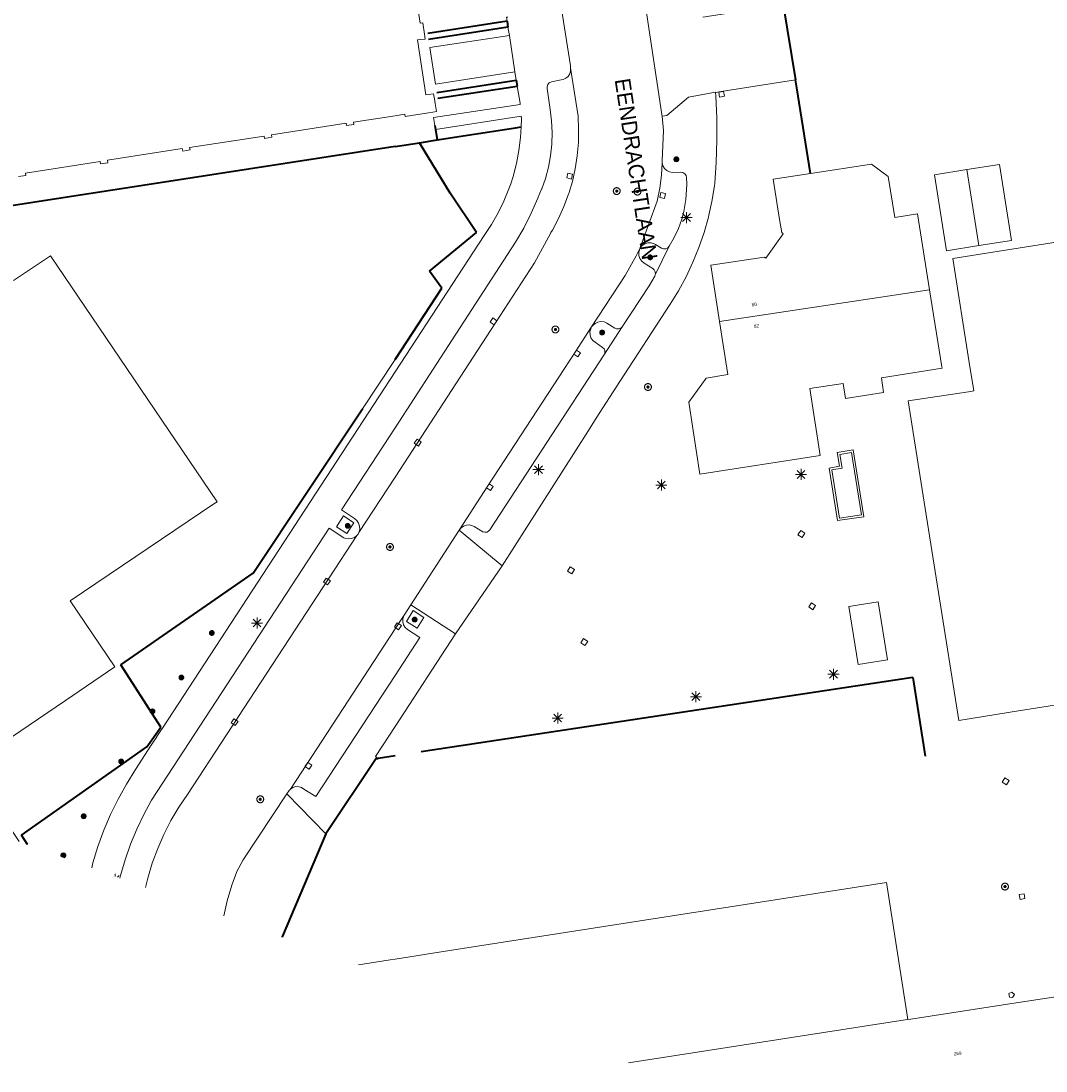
# Model space of a CAD drawing. Header units: metres. Extents: x 135779 to 137489, y 452643 to 455118.
# Tile 5 of 256: x 135966 to 136059, y 452890 to 452985. Entities that reach past the tile are written whole.
import ezdxf
from ezdxf.enums import TextEntityAlignment as Align

# ---------------------------------------------------------------- set-up
doc = ezdxf.new("R2010")
doc.units = ezdxf.units.M
doc.linetypes.add('DGN_Style_3', pattern=[78.572352, 56.123108, -22.449243])
doc.linetypes.add('DGN_Style_4', pattern=[89.853097, 44.898487, -22.449243, 0.056123, -22.449243])
for name, color, linetype, lineweight in [('KTop_BTD_Groenvoorziening', 62, 'Continuous', 13), ('KTop_NAR_Huisnummer (t)', 7, 'Continuous', 13), ('KTop_NAR_Huisnummer tijdelijk (t)', 7, 'Continuous', 13), ('KTop_OBW_Overig Plus', 1, 'Continuous', 13), ('KTop_ORL_Weg_Straatnaam (t)', 7, 'Continuous', 13), ('KTop_PAL_Lichtmast', 40, 'Continuous', 13), ('KTop_PND_Grondvlaksituatie van BAG-pand [tachy]', 1, 'Continuous', 13), ('KTop_PND_Pandscheiding', 40, 'Continuous', 13), ('KTop_PUT_Brandkraan of -put', 1, 'Continuous', 13), ('KTop_PUT_Inspectie- of rioolput', 15, 'Continuous', 13), ('KTop_PUT_Kolk', 15, 'Continuous', 13), ('KTop_SHD_Hek (l)', 15, 'DGN_Style_4', 40), ('KTop_SHD_Muur (l)', 15, 'Continuous', 40), ('KTop_VGO_Boom', 92, 'Continuous', 13), ('KTop_VGO_Haag (l)', 92, 'DGN_Style_3', 40), ('KTop_WGD_Parkeervlak', 251, 'Continuous', 13), ('KTop_WGD_Rijbaan_Lokale weg', 251, 'Continuous', 13), ('KTop_WGD_Rijbaan_Lokale weg_toerit', 251, 'Continuous', 13), ('KTop_WGD_Voetpad', 251, 'Continuous', 13)]:
    doc.layers.add(name, color=color, linetype=linetype, lineweight=lineweight)
doc.styles.add('Style-ROVU', font='ROVU.shx')
doc.styles.add('Style-ROVUCURSIEF', font='ROVUCURSIEF.shx')

# ---------------------------------------------------------------- blocks, each defined once
blk = doc.blocks.new('PAL_Lichtmast')
at = {"layer": 'KTop_PAL_Lichtmast'}
for p, q in [((-0.354, -0.354), (0.354, 0.354)), ((0.354, -0.354), (-0.354, 0.354)), ((0, -0.5), (0, 0.5)), ((-0.5, 0), (0.5, 0))]:
    blk.add_line(p, q, dxfattribs=at)
blk = doc.blocks.new('PUT_Brandkraan_of_-put')
at = {"layer": 'KTop_PUT_Brandkraan of -put'}
for p, q in [((-0.25, 0.034), (0, 0.25)), ((-0.158, -0.25), (-0.25, 0.034)), ((0, 0.25), (0.25, 0.033)), ((0.25, 0.033), (0.158, -0.25)), ((0.158, -0.25), (-0.158, -0.25))]:
    blk.add_line(p, q, dxfattribs=at)
blk = doc.blocks.new('PUT_Inspectie-_of_rioolput')
at = {"layer": 'KTop_PUT_Inspectie- of rioolput', "flags": 128}
for points in [[(0.31, 0), (0.308, 0.032), (0.303, 0.064), (0.294, 0.095), (0.283, 0.126), (0.268, 0.155), (0.25, 0.182), (0.23, 0.207), (0.207, 0.23), (0.182, 0.25), (0.154, 0.268), (0.126, 0.283), (0.095, 0.294), (0.064, 0.303), (0.032, 0.308), (0, 0.309), (-0.032, 0.308), (-0.064, 0.303), (-0.096, 0.294), (-0.126, 0.283), (-0.155, 0.268), (-0.182, 0.25), (-0.207, 0.23), (-0.23, 0.207), (-0.25, 0.182), (-0.268, 0.154), (-0.283, 0.126), (-0.294, 0.095), (-0.303, 0.064), (-0.308, 0.032), (-0.309, 0), (-0.308, -0.032), (-0.303, -0.064), (-0.294, -0.096), (-0.283, -0.126), (-0.268, -0.155), (-0.25, -0.182), (-0.23, -0.207), (-0.207, -0.23), (-0.182, -0.25), (-0.155, -0.268), (-0.126, -0.283), (-0.096, -0.294), (-0.064, -0.303), (-0.032, -0.308), (0, -0.309), (0.032, -0.308), (0.064, -0.303), (0.095, -0.294), (0.126, -0.283), (0.155, -0.268), (0.182, -0.25), (0.207, -0.23), (0.23, -0.207), (0.25, -0.182), (0.268, -0.155), (0.283, -0.126), (0.294, -0.096), (0.303, -0.064), (0.308, -0.032), (0.31, 0)], [(0.095, 0), (0.094, 0.009), (0.092, 0.019), (0.09, 0.029), (0.086, 0.038), (0.082, 0.047), (0.076, 0.055), (0.07, 0.063), (0.063, 0.07), (0.055, 0.076), (0.047, 0.082), (0.038, 0.086), (0.029, 0.09), (0.019, 0.092), (0.009, 0.094), (0, 0.094), (-0.01, 0.094), (-0.02, 0.092), (-0.029, 0.09), (-0.039, 0.086), (-0.048, 0.082), (-0.056, 0.076), (-0.064, 0.07), (-0.071, 0.063), (-0.077, 0.055), (-0.082, 0.047), (-0.087, 0.038), (-0.09, 0.029), (-0.093, 0.019), (-0.094, 0.009), (-0.095, 0), (-0.094, -0.01), (-0.093, -0.02), (-0.09, -0.029), (-0.087, -0.039), (-0.082, -0.048), (-0.077, -0.056), (-0.071, -0.064), (-0.064, -0.071), (-0.056, -0.077), (-0.047, -0.082), (-0.039, -0.087), (-0.029, -0.09), (-0.02, -0.093), (-0.01, -0.094), (0, -0.095), (0.009, -0.094), (0.019, -0.093), (0.029, -0.09), (0.038, -0.087), (0.047, -0.082), (0.055, -0.077), (0.063, -0.071), (0.07, -0.064), (0.076, -0.056), (0.082, -0.047), (0.086, -0.039), (0.09, -0.029), (0.092, -0.02), (0.094, -0.01), (0.095, 0)], [(0.035, 0), (0.034, 0.003), (0.034, 0.007), (0.033, 0.01), (0.031, 0.014), (0.03, 0.017), (0.028, 0.02), (0.026, 0.023), (0.023, 0.026), (0.02, 0.028), (0.017, 0.03), (0.014, 0.031), (0.01, 0.033), (0.007, 0.034), (0.003, 0.034), (0, 0.034), (-0.004, 0.034), (-0.007, 0.034), (-0.011, 0.033), (-0.014, 0.031), (-0.018, 0.03), (-0.021, 0.028), (-0.023, 0.026), (-0.026, 0.023), (-0.028, 0.02), (-0.03, 0.017), (-0.032, 0.014), (-0.033, 0.01), (-0.034, 0.007), (-0.035, 0.003), (-0.035, 0), (-0.035, -0.004), (-0.034, -0.007), (-0.033, -0.011), (-0.032, -0.014), (-0.03, -0.018), (-0.028, -0.021), (-0.026, -0.023), (-0.023, -0.026), (-0.021, -0.028), (-0.017, -0.03), (-0.014, -0.032), (-0.011, -0.033), (-0.007, -0.034), (-0.004, -0.035), (0, -0.035), (0.003, -0.035), (0.007, -0.034), (0.01, -0.033), (0.014, -0.032), (0.017, -0.03), (0.02, -0.028), (0.023, -0.026), (0.026, -0.023), (0.028, -0.021), (0.03, -0.017), (0.031, -0.014), (0.033, -0.011), (0.034, -0.007), (0.034, -0.004), (0.035, 0)], [(0.01, 0.02), (0.007, 0.02), (0.005, 0.021), (0.003, 0.022), (0.001, 0.022), (-0.001, 0.022), (-0.004, 0.022), (-0.006, 0.021), (-0.008, 0.02), (-0.01, 0.019), (-0.012, 0.018), (-0.014, 0.017), (-0.016, 0.015), (-0.017, 0.013), (-0.019, 0.012), (-0.02, 0.009), (-0.021, 0.007), (-0.022, 0.005), (-0.022, 0.003), (-0.022, 0.001), (-0.022, -0.001), (-0.022, -0.004), (-0.022, -0.006), (-0.021, -0.008), (-0.02, -0.01), (-0.019, -0.012), (-0.017, -0.014), (-0.016, -0.016), (-0.014, -0.017), (-0.012, -0.019), (-0.01, -0.02), (-0.008, -0.021), (-0.006, -0.022), (-0.003, -0.022), (-0.001, -0.022), (0.001, -0.022), (0.003, -0.022), (0.005, -0.022), (0.008, -0.021), (0.01, -0.02), (0.012, -0.019), (0.014, -0.017), (0.015, -0.016), (0.017, -0.014), (0.018, -0.012), (0.02, -0.01), (0.02, -0.008), (0.021, -0.006), (0.022, -0.003), (0.022, -0.001), (0.022, 0.001), (0.022, 0.003), (0.021, 0.005), (0.02, 0.008), (0.019, 0.01), (0.018, 0.012), (0.017, 0.014), (0.015, 0.015), (0.013, 0.017), (0.012, 0.018), (0.01, 0.02)]]:
    blk.add_lwpolyline(points, dxfattribs=at)
blk = doc.blocks.new('PUT_Kolk')
at = {"layer": 'KTop_PUT_Kolk', "flags": 128}
blk.add_lwpolyline([(0.225, -0.225), (0.225, 0.225), (-0.225, 0.225), (-0.225, -0.225), (0.225, -0.225)], dxfattribs=at)
blk = doc.blocks.new('VGO_Boom')
at = {"layer": 'KTop_VGO_Boom', "flags": 128}
for points in [[(0.215, 0), (0.214, 0.022), (0.21, 0.045), (0.204, 0.066), (0.196, 0.087), (0.186, 0.108), (0.174, 0.126), (0.16, 0.144), (0.144, 0.16), (0.126, 0.174), (0.107, 0.186), (0.087, 0.196), (0.066, 0.204), (0.045, 0.21), (0.022, 0.214), (-0.001, 0.215), (-0.023, 0.214), (-0.045, 0.21), (-0.067, 0.204), (-0.088, 0.196), (-0.108, 0.186), (-0.127, 0.174), (-0.144, 0.16), (-0.16, 0.144), (-0.174, 0.126), (-0.187, 0.107), (-0.197, 0.087), (-0.205, 0.066), (-0.211, 0.045), (-0.214, 0.022), (-0.215, -0.001), (-0.214, -0.023), (-0.211, -0.045), (-0.205, -0.067), (-0.197, -0.088), (-0.187, -0.108), (-0.174, -0.127), (-0.16, -0.144), (-0.144, -0.16), (-0.127, -0.174), (-0.108, -0.187), (-0.088, -0.197), (-0.067, -0.205), (-0.045, -0.211), (-0.023, -0.214), (0, -0.215), (0.022, -0.214), (0.045, -0.211), (0.066, -0.205), (0.087, -0.197), (0.108, -0.187), (0.126, -0.174), (0.144, -0.16), (0.16, -0.144), (0.174, -0.127), (0.186, -0.108), (0.196, -0.088), (0.204, -0.067), (0.21, -0.045), (0.214, -0.023), (0.215, -0.001)], [(0.155, 0), (0.154, 0.016), (0.152, 0.032), (0.147, 0.048), (0.142, 0.063), (0.134, 0.078), (0.125, 0.091), (0.115, 0.104), (0.104, 0.115), (0.091, 0.125), (0.077, 0.134), (0.063, 0.142), (0.048, 0.147), (0.032, 0.152), (0.016, 0.154), (-0.001, 0.155), (-0.017, 0.154), (-0.033, 0.152), (-0.048, 0.147), (-0.064, 0.142), (-0.078, 0.134), (-0.092, 0.125), (-0.104, 0.115), (-0.116, 0.104), (-0.126, 0.091), (-0.135, 0.077), (-0.142, 0.063), (-0.148, 0.048), (-0.152, 0.032), (-0.155, 0.016), (-0.155, -0.001), (-0.155, -0.017), (-0.152, -0.033), (-0.148, -0.048), (-0.142, -0.064), (-0.135, -0.078), (-0.126, -0.092), (-0.116, -0.104), (-0.104, -0.116), (-0.092, -0.126), (-0.078, -0.135), (-0.064, -0.142), (-0.048, -0.148), (-0.033, -0.152), (-0.017, -0.155), (0, -0.155), (0.016, -0.155), (0.032, -0.152), (0.048, -0.148), (0.063, -0.142), (0.078, -0.135), (0.091, -0.126), (0.104, -0.116), (0.115, -0.104), (0.125, -0.092), (0.134, -0.078), (0.142, -0.064), (0.147, -0.048), (0.152, -0.033), (0.154, -0.017), (0.155, -0.001)], [(0.095, 0), (0.094, 0.01), (0.093, 0.02), (0.09, 0.029), (0.087, 0.039), (0.082, 0.048), (0.077, 0.056), (0.071, 0.064), (0.064, 0.071), (0.056, 0.077), (0.047, 0.082), (0.039, 0.087), (0.029, 0.09), (0.02, 0.093), (0.01, 0.094), (-0.001, 0.095), (-0.01, 0.094), (-0.02, 0.093), (-0.03, 0.09), (-0.039, 0.087), (-0.048, 0.082), (-0.056, 0.077), (-0.064, 0.071), (-0.071, 0.064), (-0.077, 0.056), (-0.083, 0.047), (-0.087, 0.039), (-0.091, 0.029), (-0.093, 0.02), (-0.095, 0.01), (-0.095, -0.001), (-0.095, -0.01), (-0.093, -0.02), (-0.091, -0.03), (-0.087, -0.039), (-0.083, -0.048), (-0.077, -0.056), (-0.071, -0.064), (-0.064, -0.071), (-0.056, -0.077), (-0.048, -0.083), (-0.039, -0.087), (-0.03, -0.091), (-0.02, -0.093), (-0.01, -0.095), (0, -0.095), (0.01, -0.095), (0.02, -0.093), (0.029, -0.091), (0.039, -0.087), (0.048, -0.083), (0.056, -0.077), (0.064, -0.071), (0.071, -0.064), (0.077, -0.056), (0.082, -0.048), (0.087, -0.039), (0.09, -0.03), (0.093, -0.02), (0.094, -0.01), (0.095, -0.001)], [(0.035, 0), (0.035, 0.004), (0.034, 0.007), (0.033, 0.011), (0.032, 0.014), (0.03, 0.018), (0.028, 0.021), (0.026, 0.023), (0.023, 0.026), (0.021, 0.028), (0.017, 0.03), (0.014, 0.032), (0.011, 0.033), (0.007, 0.034), (0.004, 0.035), (-0.001, 0.035), (-0.004, 0.035), (-0.008, 0.034), (-0.011, 0.033), (-0.015, 0.032), (-0.018, 0.03), (-0.021, 0.028), (-0.024, 0.026), (-0.027, 0.023), (-0.029, 0.021), (-0.031, 0.017), (-0.032, 0.014), (-0.034, 0.011), (-0.035, 0.007), (-0.035, 0.004), (-0.035, -0.001), (-0.035, -0.004), (-0.035, -0.008), (-0.034, -0.011), (-0.032, -0.015), (-0.031, -0.018), (-0.029, -0.021), (-0.027, -0.024), (-0.024, -0.027), (-0.021, -0.029), (-0.018, -0.031), (-0.015, -0.032), (-0.011, -0.034), (-0.008, -0.035), (-0.004, -0.035), (0, -0.035), (0.004, -0.035), (0.007, -0.035), (0.011, -0.034), (0.014, -0.032), (0.018, -0.031), (0.021, -0.029), (0.023, -0.027), (0.026, -0.024), (0.028, -0.021), (0.03, -0.018), (0.032, -0.015), (0.033, -0.011), (0.034, -0.008), (0.035, -0.004), (0.035, 0)]]:
    blk.add_lwpolyline(points, dxfattribs=at)

msp = doc.modelspace()

# ---------------------------------------------------------------- linework, layer by layer
at = {"layer": 'KTop_BTD_Groenvoorziening', "flags": 128}
for points in [[(136003.651, 452975.446), (136003.803, 452974.505)], [(136003.803, 452974.505), (136010.871, 452975.594), (136011.394, 452975.677)], [(136003.803, 452974.505), (136002.217, 452974.26), (136004.978, 452969.708), (136007.347, 452966.155), (136003.116, 452962.674), (136004.238, 452961.114), (136000, 452954.684), (135997.01, 452950.147), (135987.196, 452935.388), (135975.251, 452927.114), (135978.866, 452921.491), (135977.577, 452919.733), (135966.276, 452911.755), (135966.832, 452910.895)], [(136039.954, 452940.143), (136042.33, 452940.49), (136041.37, 452946.53), (136039.91, 452946.28), (136040.12, 452945.05), (136039.202, 452944.886), (136039.954, 452940.143)], [(136040.12, 452940.37), (136039.43, 452944.72), (136040.36, 452944.89), (136040.15, 452946.12), (136041.21, 452946.29), (136042.11, 452940.65), (136040.12, 452940.37)]]:
    msp.add_lwpolyline(points, dxfattribs=at)
at = {"layer": 'KTop_OBW_Overig Plus', "flags": 128}
msp.add_lwpolyline([(135966.069, 452911.173), (135961.491, 452917.941), (135961.842, 452918.184), (135965.368, 452920.579), (135970.251, 452923.902), (135974.701, 452926.931), (135970.681, 452932.901), (135983.647, 452941.659), (135983.931, 452941.851), (135968.881, 452964.041), (135965.559, 452961.809)], dxfattribs=at)
at = {"layer": 'KTop_PAL_Lichtmast'}
for p, q in [((135974.742, 452908.021), (135974.742, 452908.242)), ((135974.947, 452907.946), (135975.096, 452908.096))]:
    msp.add_line(p, q, dxfattribs=at)
at = {"layer": 'KTop_PND_Grondvlaksituatie van BAG-pand [tachy]', "flags": 128}
for points in [[(135966.001, 452971.211), (135966.661, 452971.311), (135966.631, 452971.521), (135973.381, 452972.561), (135973.411, 452972.351), (135974.074, 452972.451), (135974.051, 452972.671), (135980.791, 452973.721), (135980.831, 452973.501), (135981.491, 452973.601), (135981.451, 452973.821), (135988.191, 452974.861), (135988.221, 452974.651), (135988.891, 452974.751), (135988.851, 452974.971), (135995.601, 452976.021), (135995.631, 452975.801), (135996.291, 452975.901), (135996.261, 452976.121), (136000, 452976.697), (136000.871, 452976.831), (136000.901, 452976.621), (136003.018, 452976.948), (136003.397, 452977.006), (136003.751, 452977.061), (136003.628, 452977.796), (136003.557, 452978.226), (136003.481, 452978.681), (136003.015, 452978.615), (136002.771, 452978.581), (136002.021, 452983.541), (136002.26, 452983.565), (136002.711, 452983.611), (136002.646, 452984.061), (136002.501, 452985.071), (136002.281, 452985.041), (136001.4, 452990.745)], [(136048.256, 452960.989), (136047.171, 452967.831), (136045.121, 452967.511), (136044.531, 452971.211), (136043.001, 452972.321), (136037.518, 452971.479), (136034.141, 452970.961), (136034.748, 452967.139), (136034.906, 452966.142), (136035.043, 452966.043), (136033.462, 452963.837), (136033.315, 452963.935), (136032.336, 452963.784), (136028.501, 452963.191), (136029.296, 452958.106)], [(136051.631, 452971.835), (136048.691, 452971.372), (136049.773, 452964.506), (136052.712, 452964.969)], [(136052.712, 452964.969), (136055.652, 452965.433), (136054.57, 452972.298), (136051.631, 452971.835)], [(136050.351, 452963.811), (136051.844, 452954.414), (136052.251, 452951.853), (136051.768, 452951.779), (136046.331, 452950.941), (136047.868, 452941.222), (136049.064, 452933.655), (136050.899, 452922.109), (136056.273, 452922.956), (136105.089, 452930.645), (136098.661, 452971.451), (136050.351, 452963.811)], [(136029.296, 452958.106), (136030.041, 452953.342), (136028.08, 452953.01), (136026.51, 452950.83), (136027.527, 452944.35), (136027.53, 452944.328), (136038.39, 452946.03), (136037.45, 452952.061), (136040.441, 452952.531), (136040.661, 452951.151), (136044.111, 452951.701), (136043.901, 452953.031), (136049.381, 452953.901), (136049.362, 452954.02), (136048.256, 452960.989)], [(136043.621, 452932.821), (136040.981, 452932.401), (136041.811, 452927.161), (136044.451, 452927.581), (136043.621, 452932.821)], [(136046.281, 452895.101), (136044.36, 452907.458), (136004.743, 452901.298), (136000, 452900.56), (135999.554, 452900.491), (135996.69, 452900.046)], [(136107.833, 452890.455), (136105.691, 452904.271), (136105.445, 452904.233), (136105.451, 452904.191), (136105.392, 452904.182), (136085.595, 452901.141), (136065.173, 452898.003), (136055.289, 452896.485), (136046.568, 452895.145), (136046.281, 452895.101)]]:
    msp.add_lwpolyline(points, dxfattribs=at)
at = {"layer": 'KTop_PND_Pandscheiding', "flags": 128}
for points in [[(136052.712, 452964.969), (136051.631, 452971.835)], [(136029.296, 452958.106), (136048.256, 452960.989)], [(136021.079, 452891.183), (136046.06, 452895.067), (136046.281, 452895.101)]]:
    msp.add_lwpolyline(points, dxfattribs=at)
at = {"layer": 'KTop_SHD_Hek (l)', "flags": 128}
for points in [[(136035.041, 452986.691), (136036.166, 452979.94)], [(136037.518, 452971.479), (136036.28, 452979.201), (136036.166, 452979.94)], [(136003.591, 452975.821), (136003.651, 452975.446)], [(136003.651, 452975.446), (136003.803, 452974.505)], [(136003.803, 452974.505), (136010.871, 452975.594), (136011.394, 452975.677)], [(136002.217, 452974.26), (136003.803, 452974.505)], [(136000, 452973.917), (135906.121, 452959.391), (135867.141, 452953.414)], [(136000, 452973.917), (136002.217, 452974.26)], [(136046.754, 452925.978), (136000, 452918.909)], [(136046.754, 452925.978), (136047.864, 452918.865)], [(135998.307, 452918.653), (135993.763, 452911.876)], [(135998.307, 452918.653), (135998.491, 452918.681)], [(136000, 452918.909), (135998.491, 452918.681)], [(135993.763, 452911.876), (135989.806, 452902.557)], [(135989.806, 452902.557), (135989.805, 452902.547)]]:
    msp.add_lwpolyline(points, dxfattribs=at)
at = {"layer": 'KTop_SHD_Muur (l)', "flags": 128}
for points in [[(136010.111, 452985.221), (136002.954, 452984.109)], [(136010.111, 452985.221), (136010.19, 452984.7)], [(136010.19, 452984.7), (136003.034, 452983.588)], [(136003.774, 452978.792), (136010.941, 452979.891)], [(136003.855, 452978.272), (136011.021, 452979.373)], [(136010.941, 452979.891), (136011.021, 452979.373)]]:
    msp.add_lwpolyline(points, dxfattribs=at)
at = {"layer": 'KTop_VGO_Boom', "flags": 128}
for points in [[(135970.27, 452909.922), (135970.269, 452909.944), (135970.265, 452909.966), (135970.259, 452909.988), (135970.251, 452910.009), (135970.241, 452910.029), (135970.229, 452910.048), (135970.215, 452910.065), (135970.199, 452910.081), (135970.181, 452910.095), (135970.162, 452910.108), (135970.142, 452910.118), (135970.121, 452910.126), (135970.1, 452910.132), (135970.077, 452910.135), (135970.055, 452910.136), (135970.033, 452910.135), (135970.01, 452910.132), (135969.989, 452910.126), (135969.968, 452910.118), (135969.947, 452910.108), (135969.929, 452910.095), (135969.911, 452910.081), (135969.895, 452910.065), (135969.881, 452910.048), (135969.869, 452910.029), (135969.859, 452910.009), (135969.851, 452909.988), (135969.845, 452909.966), (135969.841, 452909.944), (135969.84, 452909.921), (135969.841, 452909.899), (135969.845, 452909.877), (135969.851, 452909.855), (135969.859, 452909.834), (135969.869, 452909.814), (135969.881, 452909.795), (135969.89, 452909.784)], [(135970.21, 452909.922), (135970.209, 452909.938), (135970.207, 452909.954), (135970.202, 452909.969), (135970.197, 452909.985), (135970.189, 452909.999), (135970.18, 452910.013), (135970.17, 452910.025), (135970.159, 452910.037), (135970.146, 452910.047), (135970.132, 452910.056), (135970.118, 452910.063), (135970.103, 452910.069), (135970.087, 452910.073), (135970.071, 452910.076), (135970.055, 452910.076), (135970.039, 452910.076), (135970.023, 452910.073), (135970.007, 452910.069), (135969.992, 452910.063), (135969.977, 452910.056), (135969.964, 452910.047), (135969.951, 452910.037), (135969.94, 452910.025), (135969.93, 452910.013), (135969.921, 452909.999), (135969.913, 452909.985), (135969.908, 452909.969), (135969.903, 452909.954), (135969.901, 452909.938), (135969.9, 452909.921), (135969.901, 452909.905), (135969.903, 452909.889), (135969.908, 452909.874), (135969.913, 452909.858), (135969.921, 452909.844), (135969.93, 452909.83), (135969.94, 452909.818), (135969.951, 452909.806), (135969.964, 452909.796), (135969.978, 452909.787), (135969.992, 452909.78), (135970.007, 452909.774), (135970.023, 452909.77), (135970.039, 452909.767), (135970.055, 452909.767), (135970.071, 452909.767), (135970.087, 452909.77), (135970.103, 452909.774), (135970.118, 452909.78), (135970.133, 452909.787), (135970.146, 452909.796), (135970.159, 452909.806), (135970.17, 452909.818), (135970.18, 452909.83), (135970.189, 452909.844), (135970.197, 452909.858), (135970.202, 452909.874), (135970.207, 452909.889), (135970.209, 452909.905), (135970.21, 452909.921)], [(135970.15, 452909.922), (135970.149, 452909.931), (135970.148, 452909.941), (135970.145, 452909.951), (135970.142, 452909.96), (135970.137, 452909.969), (135970.132, 452909.977), (135970.126, 452909.985), (135970.119, 452909.992), (135970.111, 452909.998), (135970.102, 452910.004), (135970.094, 452910.008), (135970.084, 452910.012), (135970.075, 452910.014), (135970.065, 452910.016), (135970.055, 452910.016), (135970.045, 452910.016), (135970.035, 452910.014), (135970.026, 452910.012), (135970.016, 452910.008), (135970.007, 452910.004), (135969.999, 452909.998), (135969.991, 452909.992), (135969.984, 452909.985), (135969.978, 452909.977), (135969.973, 452909.969), (135969.968, 452909.96), (135969.965, 452909.951), (135969.962, 452909.941), (135969.961, 452909.931), (135969.96, 452909.921), (135969.961, 452909.912), (135969.962, 452909.902), (135969.965, 452909.892), (135969.968, 452909.883), (135969.973, 452909.874), (135969.978, 452909.866), (135969.984, 452909.858), (135969.991, 452909.851), (135969.999, 452909.845), (135970.008, 452909.839), (135970.016, 452909.835), (135970.026, 452909.831), (135970.035, 452909.829), (135970.045, 452909.827), (135970.055, 452909.827), (135970.065, 452909.827), (135970.075, 452909.829), (135970.084, 452909.831), (135970.094, 452909.835), (135970.103, 452909.839), (135970.111, 452909.845), (135970.119, 452909.851), (135970.126, 452909.858), (135970.132, 452909.866), (135970.137, 452909.874), (135970.142, 452909.883), (135970.145, 452909.892), (135970.148, 452909.902), (135970.149, 452909.912), (135970.15, 452909.921)], [(135970.09, 452909.922), (135970.09, 452909.925), (135970.089, 452909.929), (135970.088, 452909.932), (135970.087, 452909.936), (135970.085, 452909.939), (135970.083, 452909.942), (135970.081, 452909.945), (135970.078, 452909.948), (135970.076, 452909.95), (135970.072, 452909.952), (135970.069, 452909.953), (135970.066, 452909.955), (135970.062, 452909.956), (135970.059, 452909.956), (135970.055, 452909.956), (135970.051, 452909.956), (135970.048, 452909.956), (135970.044, 452909.955), (135970.041, 452909.953), (135970.037, 452909.952), (135970.034, 452909.95), (135970.032, 452909.948), (135970.029, 452909.945), (135970.027, 452909.942), (135970.025, 452909.939), (135970.023, 452909.936), (135970.022, 452909.932), (135970.021, 452909.929), (135970.02, 452909.925), (135970.02, 452909.921), (135970.02, 452909.918), (135970.021, 452909.914), (135970.022, 452909.911), (135970.023, 452909.907), (135970.025, 452909.904), (135970.027, 452909.901), (135970.029, 452909.898), (135970.032, 452909.895), (135970.034, 452909.893), (135970.038, 452909.891), (135970.041, 452909.89), (135970.044, 452909.888), (135970.048, 452909.887), (135970.051, 452909.887), (135970.055, 452909.887), (135970.059, 452909.887), (135970.062, 452909.887), (135970.066, 452909.888), (135970.069, 452909.89), (135970.073, 452909.891), (135970.076, 452909.893), (135970.078, 452909.895), (135970.081, 452909.898), (135970.083, 452909.901), (135970.085, 452909.904), (135970.087, 452909.907), (135970.088, 452909.911), (135970.089, 452909.914), (135970.09, 452909.918), (135970.09, 452909.922)], [(135970.093, 452909.71), (135970.1, 452909.711), (135970.121, 452909.717), (135970.142, 452909.725), (135970.163, 452909.735), (135970.181, 452909.748), (135970.199, 452909.762), (135970.215, 452909.778), (135970.229, 452909.795), (135970.241, 452909.814), (135970.251, 452909.834), (135970.259, 452909.855), (135970.265, 452909.877), (135970.269, 452909.899), (135970.27, 452909.921)]]:
    msp.add_lwpolyline(points, dxfattribs=at)
at = {"layer": 'KTop_VGO_Haag (l)', "flags": 128}
for points in [[(136000, 452954.684), (136004.238, 452961.114), (136003.116, 452962.674), (136007.347, 452966.155), (136004.978, 452969.708), (136002.217, 452974.26)], [(135966.832, 452910.895), (135966.276, 452911.755), (135977.577, 452919.733), (135978.866, 452921.491), (135975.251, 452927.114), (135987.196, 452935.388), (135997.01, 452950.147), (136000, 452954.684)]]:
    msp.add_lwpolyline(points, dxfattribs=at)
at = {"layer": 'KTop_WGD_Parkeervlak', "flags": 128}
for points in [[(136024.76, 452964.92), (136024.73, 452964.89), (136024.612, 452964.763), (136024.431, 452964.675), (136024.23, 452964.663), (136024.04, 452964.73), (136023.5, 452965.07), (136023.386, 452965.132), (136023.113, 452965.213), (136022.828, 452965.216), (136022.554, 452965.14), (136022.312, 452964.99), (136022.132, 452964.793)], [(136022.12, 452964.76), (136022.059, 452964.628), (136021.995, 452964.35), (136022.01, 452964.064), (136022.103, 452963.794), (136022.268, 452963.56), (136022.49, 452963.38), (136023.26, 452962.89), (136023.398, 452962.772), (136023.492, 452962.593), (136023.51, 452962.393), (136023.493, 452962.34)], [(136017.75, 452957.63), (136017.665, 452957.449), (136017.594, 452957.182), (136017.601, 452956.905), (136017.687, 452956.642), (136017.844, 452956.414), (136018.06, 452956.24), (136018.74, 452955.77), (136018.869, 452955.639), (136018.94, 452955.459), (136018.934, 452955.265), (136018.85, 452955.09)], [(136020.5, 452957.64), (136020.379, 452957.52), (136020.2, 452957.446), (136020.006, 452957.449), (136019.83, 452957.53), (136019.13, 452957.97), (136018.871, 452958.082), (136018.591, 452958.117), (136018.312, 452958.072), (136018.057, 452957.951), (136017.846, 452957.764), (136017.75, 452957.63)]]:
    msp.add_lwpolyline(points, dxfattribs=at)
at = {"layer": 'KTop_WGD_Rijbaan_Lokale weg', "flags": 128}
for points in [[(136015.85, 452981.02), (136015.831, 452981.201), (136015.022, 452986.35)], [(136022.613, 452986.573), (136022.641, 452986.411), (136024.081, 452976.811), (136024.101, 452976.662)], [(136028.942, 452978.797), (136029.441, 452978.881), (136036.166, 452979.94), (136035.041, 452986.691), (136028.351, 452985.671), (136027.828, 452985.588), (136027.821, 452985.631)], [(135996.741, 452939.08), (136000, 452944.069), (136009.08, 452958), (136012.6, 452963.42), (136014.02, 452966.06), (136014.07, 452966.14), (136014.202, 452966.364), (136014.762, 452967.412), (136015.251, 452968.495), (136015.666, 452969.609), (136015.686, 452969.676), (136016.005, 452970.748), (136016.266, 452971.907), (136016.449, 452973.081), (136016.553, 452974.265), (136016.576, 452975.453), (136016.52, 452976.64), (136015.85, 452981.02)], [(136024.101, 452976.662), (136024.232, 452975.37), (136024.109, 452972.639), (136024.112, 452972.453)], [(136024.112, 452972.453), (136024.04, 452971.326), (136023.894, 452970.147), (136023.67, 452968.98), (136023.46, 452968.409), (136022.132, 452964.793)], [(136022.12, 452964.76), (136021.759, 452964.06), (136020.77, 452962.26), (136017.75, 452957.63)], [(136022.132, 452964.793), (136022.12, 452964.76)], [(136017.75, 452957.63), (136016.25, 452955.35), (136008.37, 452943.28), (136005.79, 452939.28)], [(135977.46, 452907.033), (135977.67, 452907.878), (135978.083, 452909.216), (135978.573, 452910.527), (135979.136, 452911.809), (135979.772, 452913.056), (135980.477, 452914.265), (135981.251, 452915.431), (135996.554, 452938.795)], [(135996.554, 452938.795), (135996.66, 452938.929), (135996.741, 452939.08)], [(136005.79, 452939.28), (136001.421, 452932.541)], [(136001.421, 452932.541), (136000.827, 452931.619)], [(136000.827, 452931.619), (136000, 452930.358), (135990.557, 452915.91)], [(135990.557, 452915.91), (135990.429, 452915.767), (135990.238, 452915.478)], [(135990.238, 452915.478), (135986.286, 452909.51), (135985.719, 452908.459), (135985.254, 452907.234), (135984.833, 452905.805), (135984.554, 452904.455)]]:
    msp.add_lwpolyline(points, dxfattribs=at)
at = {"layer": 'KTop_WGD_Rijbaan_Lokale weg_toerit', "flags": 128}
for points in [[(136010.321, 452983.951), (136003.148, 452982.852), (136003.659, 452979.54), (136010.821, 452980.661)], [(136005.461, 452929.921), (136009.656, 452936.07)], [(135989.806, 452902.557), (135993.763, 452911.876)]]:
    msp.add_lwpolyline(points, dxfattribs=at)
at = {"layer": 'KTop_WGD_Voetpad', "flags": 128}
for points in [[(136010.181, 452985.581), (136010.071, 452985.581), (136010.111, 452985.221), (136010.19, 452984.7), (136010.321, 452983.951)], [(136010.821, 452980.661), (136010.321, 452983.951)], [(136015.85, 452981.02), (136015.852, 452980.745), (136015.775, 452980.481), (136015.625, 452980.25), (136015.416, 452980.072), (136015.164, 452979.961), (136014.99, 452979.93), (136014.11, 452979.75), (136013.926, 452979.661), (136013.789, 452979.508), (136013.72, 452979.315), (136013.72, 452979.16), (136013.99, 452977.27), (136014.12, 452976.229), (136014.171, 452975.181), (136014.141, 452974.132), (136014.032, 452973.088), (136013.843, 452972.056), (136013.577, 452971.041), (136013.246, 452970.085), (136013.234, 452970.049), (136012.93, 452969.33), (136012.89, 452969.25), (136012.29, 452967.886), (136011.617, 452966.556), (136010.874, 452965.265), (136005.15, 452956.45), (136000, 452948.53), (135995.161, 452941.101), (135996.331, 452940.321), (135996.551, 452940.147), (135996.712, 452939.918), (135996.803, 452939.653), (135996.816, 452939.373), (135996.75, 452939.101), (135996.741, 452939.08)], [(136010.821, 452980.661), (136010.941, 452979.891), (136011.021, 452979.373), (136011.281, 452977.818), (136011.299, 452977.71), (136003.474, 452976.539), (136003.563, 452975.99), (136003.591, 452975.821), (136003.651, 452975.446)], [(136009.656, 452936.07), (136017.467, 452948.281), (136018.17, 452949.38), (136020.299, 452952.708), (136024.828, 452959.675), (136025.584, 452960.899), (136026.271, 452962.162), (136026.887, 452963.462), (136027.43, 452964.794), (136027.898, 452966.154), (136028.29, 452967.538), (136028.329, 452967.711), (136028.604, 452968.942), (136028.839, 452970.361), (136028.871, 452970.601), (136029.003, 452972.478), (136029.065, 452974.482), (136029.048, 452976.488), (136028.951, 452978.491), (136028.942, 452978.797)], [(136024.101, 452976.662), (136024.55, 452976.7), (136026.49, 452978.37), (136028.937, 452978.83), (136028.942, 452978.797)], [(136011.394, 452975.677), (136011.404, 452976.449), (136011.398, 452976.666), (136003.651, 452975.446)], [(135972.613, 452908.795), (135972.725, 452909.241), (135973.18, 452910.724), (135973.711, 452912.182), (135974.316, 452913.61), (135974.994, 452915.005), (135975.743, 452916.363), (135976.561, 452917.681), (135977.987, 452919.868), (135978.485, 452920.631), (135978.507, 452920.665), (135978.804, 452921.095), (135979.012, 452921.414), (136000, 452953.571), (136008.041, 452965.891), (136008.706, 452966.881), (136009.303, 452967.913), (136009.83, 452968.983), (136010.284, 452970.085), (136010.442, 452970.555), (136010.663, 452971.216), (136010.965, 452972.37), (136011.19, 452973.541), (136011.335, 452974.724), (136011.394, 452975.677)], [(136024.76, 452964.92), (136025.207, 452965.701), (136025.583, 452966.518), (136025.885, 452967.366), (136026.059, 452968.037), (136026.111, 452968.237), (136026.258, 452969.124), (136026.326, 452970.021), (136026.33, 452970.49), (136026.31, 452971.11), (136026.272, 452971.301), (136026.161, 452971.46), (136025.995, 452971.562), (136025.81, 452971.59), (136025.06, 452971.57), (136024.783, 452971.62), (136024.532, 452971.747), (136024.326, 452971.939), (136024.182, 452972.18), (136024.112, 452972.453)], [(136023.493, 452962.34), (136024.76, 452964.92)], [(136020.5, 452957.64), (136022.93, 452961.35), (136023.45, 452962.2), (136023.493, 452962.34)], [(136018.85, 452955.09), (136020.5, 452957.64)], [(136005.79, 452939.28), (136005.962, 452939.497), (136006.189, 452939.655), (136006.451, 452939.743), (136006.728, 452939.752), (136006.995, 452939.683), (136007.15, 452939.6), (136007.92, 452939.14), (136008.109, 452939.084), (136008.304, 452939.107), (136008.475, 452939.206), (136008.57, 452939.32), (136018.85, 452955.09)], [(135995.66, 452938.97), (135996.29, 452939.95), (135995.34, 452940.57), (135994.71, 452939.59), (135995.66, 452938.97)], [(135996.554, 452938.795), (135996.335, 452938.62), (135996.077, 452938.514), (135995.798, 452938.485), (135995.523, 452938.535), (135995.371, 452938.601), (135994.061, 452939.451), (135978.011, 452914.911), (135977.307, 452913.615), (135976.675, 452912.282), (135976.116, 452910.918), (135975.632, 452909.525), (135975.224, 452908.108), (135975.168, 452907.866)], [(136009.656, 452936.07), (136005.79, 452939.28)], [(136001.03, 452931.04), (136002, 452930.43), (136002.61, 452931.41), (136001.64, 452932.03), (136001.03, 452931.04)], [(136001.421, 452932.541), (136005.461, 452929.921)], [(135990.557, 452915.91), (135990.779, 452916.055), (135991.034, 452916.128), (135991.3, 452916.122), (135991.552, 452916.038), (135991.767, 452915.883), (135992.854, 452915.225), (136000, 452926.161), (136002.241, 452929.591), (136001.131, 452930.321), (136000.923, 452930.505), (136000.776, 452930.74), (136000.702, 452931.008), (136000.707, 452931.285), (136000.79, 452931.55), (136000.827, 452931.619)], [(135993.763, 452911.876), (135998.307, 452918.653), (135998.491, 452918.681), (135998.241, 452918.861), (136000, 452921.556), (136005.461, 452929.921)], [(135993.763, 452911.876), (135990.238, 452915.478)], [(135989.792, 452902.552), (135989.806, 452902.557)], [(135989.805, 452902.547), (135989.806, 452902.557)]]:
    msp.add_lwpolyline(points, dxfattribs=at)

# ---------------------------------------------------------------- block references
at = {"layer": 'KTop_PAL_Lichtmast'}
for p in [(136026.311, 452967.5), (136012.952, 452944.742), (136036.651, 452944.31), (136024.042, 452943.352), (135987.542, 452930.892), (136039.582, 452926.272), (136027.162, 452924.242), (136014.682, 452922.322)]:
    msp.add_blockref('PAL_Lichtmast', p, dxfattribs=at)
at = {"layer": 'KTop_PUT_Brandkraan of -put', "rotation": 278.9064204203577}
msp.add_blockref('PUT_Brandkraan_of_-put', (136055.682, 452897.321), dxfattribs=at)
at = {"layer": 'KTop_PUT_Inspectie- of rioolput'}
for p, rotation in [((136020.014, 452969.892), 260.4859774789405), ((136021.882, 452969.842), 260.4859774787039), ((136014.478, 452957.397), 326.6592926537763), ((136022.832, 452952.203), 146.9735309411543), ((135999.543, 452937.763), 146.8459397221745), ((135987.833, 452914.983), 326.4875381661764), ((136055.064, 452907.102), 278.9064204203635)]:
    msp.add_blockref('PUT_Inspectie-_of_rioolput', p, dxfattribs=dict(at, rotation=rotation))
at = {"layer": 'KTop_PUT_Kolk'}
for p, rotation in [((136029.477, 452978.634), 99.5553951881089), ((136015.766, 452971.247), 347.3090299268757), ((136024.161, 452969.49), 169.13450515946), ((136008.892, 452958.123), 326.9984323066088), ((136016.439, 452955.228), 146.6592926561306), ((136002.051, 452947.189), 146.9043429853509), ((136008.559, 452943.162), 146.8611544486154), ((136036.688, 452938.936), 147.391994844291), ((136015.883, 452935.661), 147.3942069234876), ((135993.85, 452934.649), 146.775922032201), ((136037.658, 452932.413), 147.3942069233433), ((136000.257, 452930.603), 146.7419873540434), ((136017.087, 452929.173), 145.6972238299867), ((135985.512, 452921.949), 326.7759220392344), ((135992.182, 452918.003), 146.8319605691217), ((136055.127, 452916.602), 147.3942069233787), ((136056.612, 452906.202), 278.9064204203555)]:
    msp.add_blockref('PUT_Kolk', p, dxfattribs=dict(at, rotation=rotation))
at = {"layer": 'KTop_VGO_Boom'}
for p in [(136025.395, 452972.761), (136023.035, 452963.911), (136018.695, 452957.121), (135995.729, 452939.669), (136001.769, 452931.209), (135983.455, 452929.997), (135980.712, 452925.977), (135978.104, 452922.921), (135975.28, 452918.4), (135971.891, 452913.454)]:
    msp.add_blockref('VGO_Boom', p, dxfattribs=at)

# ---------------------------------------------------------------- texts
at = {"layer": 'KTop_NAR_Huisnummer (t)', "style": 'Style-ROVU'}
msp.add_text('260', height=0.3, rotation=8.8, dxfattribs=at).set_placement((136051.126, 452892.089), align=Align.MIDDLE_RIGHT)
at = {"layer": 'KTop_NAR_Huisnummer tijdelijk (t)', "style": 'Style-ROVUCURSIEF'}
for s, p in [('80', (136032.195, 452959.616)), ('82', (136032.401, 452957.679))]:
    msp.add_text(s, height=0.3, rotation=8.9, dxfattribs=at).set_placement(p, align=Align.MIDDLE_LEFT)
at = {"layer": 'KTop_ORL_Weg_Straatnaam (t)', "style": 'Style-ROVU'}
msp.add_text('EENDRACHTLAAN', height=1.4, rotation=278.6895, dxfattribs=at).set_placement((136019.821, 452979.952))

doc.saveas('drawing.dxf')
